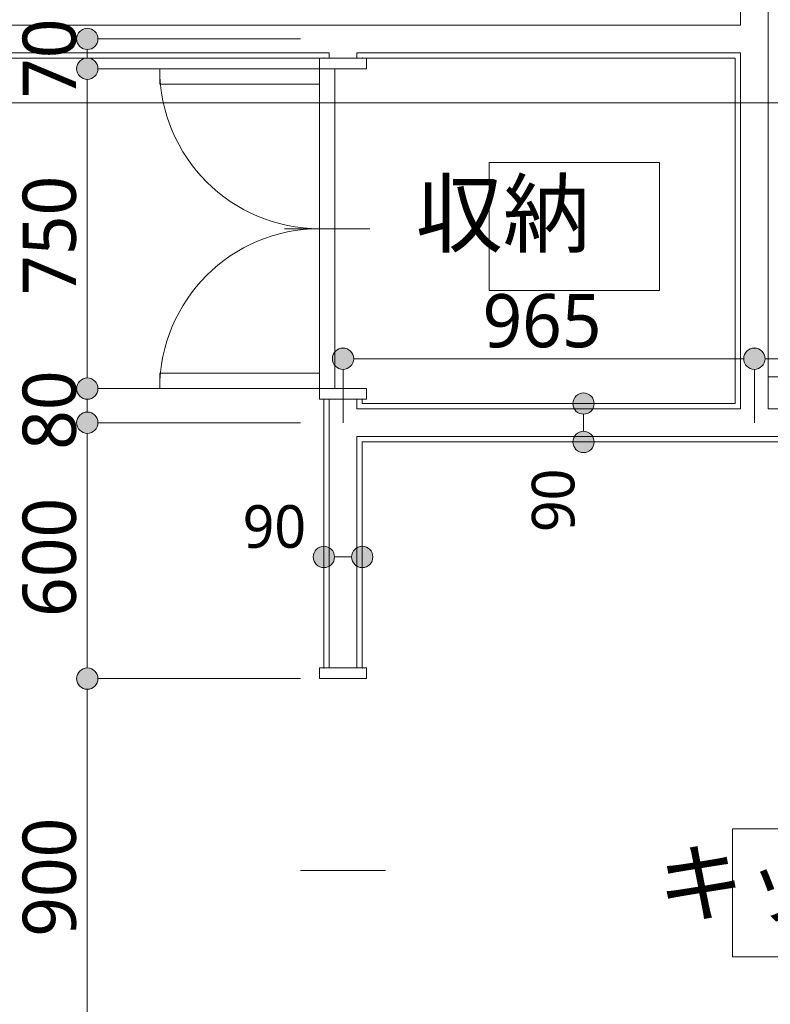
# Model space of a CAD drawing. Header units: millimetres. Extents: x 0 to 841, y 0 to 1188.
# Tile 88 of 98: x 651 to 687, y 995 to 1041. Entities that reach past the tile are written whole.
import ezdxf
from ezdxf.xclip import XClip

# ---------------------------------------------------------------- set-up
doc = ezdxf.new("R2010")
doc.units = ezdxf.units.MM
doc.header["$MEASUREMENT"] = 0
doc.header["$XCLIPFRAME"] = 0
doc.linetypes.add('Wipeout_Contour', pattern=[1000, 0, -1000])
for name, color, linetype, lineweight in [('Archicadドア_ペン_番号__23', 7, 'Continuous', 15), ('UB.★_ペン_番号__41', 7, 'Continuous', 13), ('壁-間仕切り_ペン_番号__141', 7, 'Continuous', 15), ('室名.★_ペン_番号__46', 7, 'Continuous', 13), ('寸法_ペン_番号__45', 7, 'Continuous', 13), ('寸法_ペン_番号__46', 7, 'Continuous', 13)]:
    doc.layers.add(name, color=color, linetype=linetype, lineweight=lineweight)
for name, color, linetype, lineweight, true_color in [('Archicadドア_ペン_番号__63', 251, 'Continuous', 5, 0x6a6a6a), ('壁-間仕切り_ペン_番号__161', 251, 'Continuous', 5, 0x6a6a6a), ('室名.★_ペン_番号__85', 251, 'Continuous', 5, 0x6a6a6a), ('寸法_ペン_番号__85', 251, 'Continuous', 5, 0x6a6a6a), ('断面図_ペン_番号__85', 251, 'Continuous', 5, 0x6a6a6a)]:
    doc.layers.add(name, color=color, linetype=linetype, lineweight=lineweight, true_color=true_color)
for name, color, linetype in [('壁-間仕切り', 7, 'Continuous'), ('室名.★', 7, 'Continuous'), ('寸法', 7, 'Continuous'), ('床', 7, 'Continuous')]:
    doc.layers.add(name, color=color, linetype=linetype)
doc.styles.add('GENERATED_STYLE_1', font='meiryo.ttc')

# ---------------------------------------------------------------- blocks, each defined once
blk = doc.blocks.new('図面_6_6', base_point=(598.263, 1001.922))
at = {"color": 254, "linetype": 'Wipeout_Contour', "lineweight": 0, "ltscale": 22881.22973}
blk.add_wipeout([(488.263, 926.959), (582.263, 926.959), (724.263, 926.959), (724.263, 969.859), (709.263, 969.859), (709.263, 976.959), (724.263, 976.959), (724.263, 1021.959), (686.663, 1021.959), (686.663, 1062.859), (655.963, 1062.859), (655.963, 1094.959), (636.763, 1094.959), (636.763, 1078.959), (614.963, 1078.959), (614.963, 1061.059), (582.263, 1061.059), (582.263, 991.959), (488.263, 991.959)], dxfattribs=at).dxf.layer = '床'
at = {"layer": '寸法', "linetype": 'Continuous', "lineweight": 0, "true_color": 0x000000}
for points in [[(665.963, 1024.959), (666.001, 1024.767), (666.109, 1024.605), (666.271, 1024.497), (666.463, 1024.459), (666.654, 1024.497), (666.816, 1024.605), (666.925, 1024.767), (666.963, 1024.959), (666.925, 1025.15), (666.816, 1025.312), (666.654, 1025.421), (666.463, 1025.459), (666.271, 1025.421), (666.109, 1025.312), (666.001, 1025.15)], [(653.963, 1023.559), (654.001, 1023.367), (654.109, 1023.205), (654.271, 1023.097), (654.463, 1023.059), (654.654, 1023.097), (654.816, 1023.205), (654.925, 1023.367), (654.963, 1023.559), (654.925, 1023.75), (654.816, 1023.912), (654.654, 1024.021), (654.463, 1024.059), (654.271, 1024.021), (654.109, 1023.912), (654.001, 1023.75)], [(653.963, 1021.959), (654.001, 1021.767), (654.109, 1021.605), (654.271, 1021.497), (654.463, 1021.459), (654.654, 1021.497), (654.816, 1021.605), (654.925, 1021.767), (654.963, 1021.959), (654.925, 1022.15), (654.816, 1022.312), (654.654, 1022.421), (654.463, 1022.459), (654.271, 1022.421), (654.109, 1022.312), (654.001, 1022.15)], [(653.963, 1009.959), (654.001, 1009.767), (654.109, 1009.605), (654.271, 1009.497), (654.463, 1009.459), (654.654, 1009.497), (654.816, 1009.605), (654.925, 1009.767), (654.963, 1009.959), (654.925, 1010.15), (654.816, 1010.312), (654.654, 1010.421), (654.463, 1010.459), (654.271, 1010.421), (654.109, 1010.312), (654.001, 1010.15)]]:
    blk.add_hatch(color=18, dxfattribs=at).paths.add_polyline_path(points)
at = {"layer": 'Archicadドア_ペン_番号__23', "color": 7, "linetype": 'Continuous', "lineweight": 15}
for p, q in [((665.363, 1038.559), (667.563, 1038.559)), ((666.083, 1038.559), (665.363, 1038.559)), ((665.363, 1038.559), (665.363, 1031.059)), ((666.083, 1031.059), (666.083, 1038.559)), ((665.363, 1031.059), (666.083, 1031.059)), ((666.083, 1031.059), (665.363, 1031.059)), ((665.363, 1031.059), (665.363, 1023.559)), ((666.083, 1023.559), (666.083, 1031.059)), ((665.363, 1023.559), (667.563, 1023.559)), ((665.363, 1023.559), (666.083, 1023.559)), ((665.363, 1009.959), (667.563, 1009.959))]:
    blk.add_line(p, q, dxfattribs=at)
at = {"layer": 'Archicadドア_ペン_番号__63', "color": 251, "linetype": 'Continuous', "lineweight": 5, "true_color": 0x6a6a6a}
for p, q in [((665.363, 1038.559), (657.863, 1038.559)), ((657.863, 1038.559), (657.863, 1037.839)), ((665.363, 1037.839), (665.363, 1038.559)), ((657.863, 1037.839), (665.363, 1037.839)), ((663.723, 1031.059), (667.723, 1031.059)), ((657.863, 1024.279), (665.363, 1024.279)), ((657.863, 1023.559), (657.863, 1024.279)), ((665.363, 1024.279), (665.363, 1023.559)), ((665.363, 1023.559), (657.863, 1023.559)), ((664.463, 1000.959), (668.463, 1000.959))]:
    blk.add_line(p, q, dxfattribs=at)
for centre, start, end in [((665.363, 1038.559), 180, 270), ((665.363, 1023.559), 90, 180)]:
    blk.add_arc(centre, 7.5, start, end, dxfattribs=at)
at = {"layer": '寸法_ペン_番号__45', "color": 7, "linetype": 'Continuous', "lineweight": 13}
for centre in [(666.463, 1024.959), (654.463, 1023.559), (654.463, 1021.959), (654.463, 1009.959)]:
    blk.add_circle(centre, 0.5, dxfattribs=at)
at = {"layer": '寸法_ペン_番号__85', "color": 251, "linetype": 'Continuous', "lineweight": 5, "true_color": 0x6a6a6a}
for p, q in [((664.463, 1038.559), (654.963, 1038.559)), ((654.463, 1024.059), (654.463, 1038.059)), ((664.463, 1023.559), (654.963, 1023.559)), ((654.463, 1022.459), (654.463, 1023.059)), ((664.463, 1021.959), (654.963, 1021.959)), ((654.463, 1010.459), (654.463, 1021.459)), ((664.463, 1009.959), (654.963, 1009.959)), ((654.463, 992.459), (654.463, 1009.459))]:
    blk.add_line(p, q, dxfattribs=at)
for p in [(653.963, 1038.559), (666.463, 1025.459), (653.963, 1023.559), (653.963, 1021.959), (653.963, 1009.959)]:
    blk.add_point(p, dxfattribs=at)
at = {"layer": '寸法_ペン_番号__46', "color": 7, "linetype": 'Continuous', "lineweight": 13, "attachment_point": 7, "rotation": 90, "style": 'GENERATED_STYLE_1'}
for s, insert, char_height, width in [('\\A1;{\\pql;\\fMeiryo|b0|i0|c128|p0;\\W1.000000;750}', (653.963, 1027.953), 2.5, 6.21095), ('\\A1;{\\pql;\\fMeiryo|b0|i0|c128|p0;\\W1.000000;80}', (653.963, 1020.688), 2.5, 4.14065), ('\\A1;{\\pql;\\fMeiryo|b0|i0|c128|p0;\\W1.000000;90}', (677.347, 1016.828), 2, 3.31252), ('\\A1;{\\pql;\\fMeiryo|b0|i0|c128|p0;\\W1.000000;600}', (653.963, 1012.853), 2.5, 6.21095), ('\\A1;{\\pql;\\fMeiryo|b0|i0|c128|p0;\\W1.000000;900}', (653.963, 997.853), 2.5, 6.21095)]:
    blk.add_mtext(s, dxfattribs=dict(at, insert=insert, char_height=char_height, width=width))
at = {"layer": '寸法_ペン_番号__46', "color": 7, "linetype": 'Continuous', "lineweight": 13, "insert": (661.75, 1016.066), "char_height": 2, "width": 3.31252, "attachment_point": 7, "style": 'GENERATED_STYLE_1'}
blk.add_mtext('\\A1;{\\pql;\\fMeiryo|b0|i0|c128|p0;\\W1.000000;90}', dxfattribs=at)
at = {"color": 254, "linetype": 'Wipeout_Contour', "lineweight": 0, "ltscale": 4983.708987}
blk.add_wipeout([(685.113, 1040.609), (685.113, 1040.859), (684.863, 1040.859), (684.863, 1040.609)], dxfattribs=at).dxf.layer = '壁-間仕切り'
at = {"color": 254, "linetype": 'Wipeout_Contour', "lineweight": 0, "ltscale": 4936.464814}
blk.add_wipeout([(665.563, 1039.059), (665.813, 1039.059), (665.813, 1039.309), (665.563, 1039.309)], dxfattribs=at).dxf.layer = '壁-間仕切り'
at = {"color": 254, "linetype": 'Wipeout_Contour', "lineweight": 0, "ltscale": 4978.531241}
blk.add_wipeout([(685.113, 1039.059), (685.113, 1039.309), (684.863, 1039.309), (684.863, 1039.059)], dxfattribs=at).dxf.layer = '壁-間仕切り'
at = {"color": 254, "linetype": 'Wipeout_Contour', "lineweight": 0, "ltscale": 4861.188941}
blk.add_wipeout([(665.563, 1010.459), (665.813, 1010.459), (665.813, 1023.059), (665.563, 1023.059)], dxfattribs=at).dxf.layer = '壁-間仕切り'
at = {"color": 254, "linetype": 'Wipeout_Contour', "lineweight": 0, "ltscale": 4881.975897}
blk.add_wipeout([(667.363, 1021.309), (667.363, 1022.609), (667.113, 1022.609), (667.113, 1021.309)], dxfattribs=at).dxf.layer = '壁-間仕切り'
at = {"color": 254, "linetype": 'Wipeout_Contour', "lineweight": 0, "ltscale": 4960.913164}
blk.add_wipeout([(721.563, 1021.309), (685.763, 1021.309), (685.763, 1021.059), (721.563, 1021.059)], dxfattribs=at).dxf.layer = '壁-間仕切り'
at = {"color": 254, "linetype": 'Wipeout_Contour', "lineweight": 0, "ltscale": 4865.834299}
blk.add_wipeout([(684.745, 996.917), (700.745, 996.917), (700.745, 1002.918), (684.745, 1002.918)], dxfattribs=at).dxf.layer = '室名.★'
at = {"layer": 'Archicadドア_ペン_番号__23', "color": 7, "linetype": 'Continuous', "lineweight": 15}
for p, q in [((665.363, 1023.059), (665.363, 1023.559)), ((665.363, 1010.459), (665.363, 1009.959))]:
    blk.add_line(p, q, dxfattribs=at)
for p in [(665.563, 1023.059), (665.563, 1010.459)]:
    blk.add_point(p, dxfattribs=at)
at = {"layer": '壁-間仕切り_ペン_番号__141', "color": 7, "linetype": 'Continuous', "lineweight": 15, "flags": 128}
for points in [[(665.563, 1023.059), (665.563, 1010.459)], [(685.763, 1021.059), (721.563, 1021.059)]]:
    blk.add_lwpolyline(points, dxfattribs=at)
at = {"layer": '室名.★_ペン_番号__85', "color": 251, "linetype": 'Continuous', "lineweight": 5, "true_color": 0x6a6a6a, "flags": 128}
blk.add_lwpolyline([(684.745, 996.917), (700.745, 996.917), (700.745, 1002.918), (684.745, 1002.918)], close=True, dxfattribs=at)
at = {"layer": '室名.★_ペン_番号__46', "color": 7, "linetype": 'Continuous', "lineweight": 13, "insert": (692.745, 1001.871), "char_height": 3, "attachment_point": 2, "style": 'GENERATED_STYLE_1'}
blk.add_mtext('\\A1;{\\pqc;\\pt0,920;\\fMeiryo|b0|i0|c128|p0;\\W1.000000;キッチン\\fMeiryo|b0|i0|c128|p0;\\W1.000000;\\A1{\\H.66x;\\S^  ;}\\fMeiryo|b0|i0|c128|p0;\\W1.000000;\\fMeiryo|b0|i0|c128|p0;\\W1.000000;\\A1{\\H.66x;\\S^  ;}\\fMeiryo|b0|i0|c128|p0;\\W1.000000;\\fMeiryo|b0|i0|c128|p0;\\W1.000000;\\fMeiryo|b0|i0|c128|p0;\\W1.000000;\\fMeiryo|b0|i0|c128|p0;\\W1.000000;\\fMeiryo|b0|i0|c128|p0;\\W1.000000;\\fMeiryo|b0|i0|c128|p0;\\W1.000000;\\fMeiryo|b0|i0|c128|p0;\\W1.000000;\\A1{\\H.66x;\\S^  ;}\\fMeiryo|b0|i0|c128|p0;\\W1.000000;\\fMeiryo|b0|i0|c128|p0;\\W1.000000;\\A1{\\H.66x;\\S^  ;}\\fMeiryo|b0|i0|c128|p0;\\W1.000000;\\fMeiryo|b0|i0|c128|p0;\\W1.000000;\\fMeiryo|b0|i0|c128|p0;\\W1.000000;\\fMeiryo|b0|i0|c128|p0;\\W1.000000;\\fMeiryo|b0|i0|c128|p0;\\W1.000000;\\fMeiryo|b0|i0|c128|p0;\\W1.000000;\\fMeiryo|b0|i0|c128|p0;\\W1.000000;\\A1{\\H.66x;\\S^  ;}\\fMeiryo|b0|i0|c128|p0;\\W1.000000;\\fMeiryo|b0|i0|c128|p0;\\W1.000000;\\A1{\\H.66x;\\S^  ;}\\fMeiryo|b0|i0|c128|p0;\\W1.000000;\\fMeiryo|b0|i0|c128|p0;\\W1.000000;\\fMeiryo|b0|i0|c128|p0;\\W1.000000;\\fMeiryo|b0|i0|c128|p0;\\W1.000000;\\fMeiryo|b0|i0|c128|p0;\\W1.000000;\\fMeiryo|b0|i0|c128|p0;\\W1.000000;\\fMeiryo|b0|i0|c128|p0;\\W1.000000;\\A1{\\H.66x;\\S^  ;}\\fMeiryo|b0|i0|c128|p0;\\W1.000000;\\fMeiryo|b0|i0|c128|p0;\\W1.000000;\\A1{\\H.66x;\\S^  ;}\\fMeiryo|b0|i0|c128|p0;\\W1.000000;\\fMeiryo|b0|i0|c128|p0;\\W1.000000;\\fMeiryo|b0|i0|c128|p0;\\W1.000000;\\fMeiryo|b0|i0|c128|p0;\\W1.000000;\\fMeiryo|b0|i0|c128|p0;\\W1.000000;\\fMeiryo|b0|i0|c128|p0;\\W1.000000;\\fMeiryo|b0|i0|c128|p0;\\W1.000000;\\A1{\\H.66x;\\S^  ;}\\fMeiryo|b0|i0|c128|p0;\\W1.000000;\\fMeiryo|b0|i0|c128|p0;\\W1.000000;\\A1{\\H.66x;\\S^  ;}\\fMeiryo|b0|i0|c128|p0;\\W1.000000;\\fMeiryo|b0|i0|c128|p0;\\W1.000000;\\fMeiryo|b0|i0|c128|p0;\\W1.000000;\\fMeiryo|b0|i0|c128|p0;\\W1.000000;\\fMeiryo|b0|i0|c128|p0;\\W1.000000;\\fMeiryo|b0|i0|c128|p0;\\W1.000000;\\fMeiryo|b0|i0|c128|p0;\\W1.000000;\\fMeiryo|b0|i0|c128|p0;\\W1.000000;}', dxfattribs=at)
at = {"color": 254, "linetype": 'Wipeout_Contour', "lineweight": 0, "ltscale": 5019.475856}
blk.add_wipeout([(686.413, 1040.609), (686.413, 1061.309), (685.113, 1061.099), (685.113, 1040.609)], dxfattribs=at).dxf.layer = '壁-間仕切り'
at = {"color": 254, "linetype": 'Wipeout_Contour', "lineweight": 0, "ltscale": 4903.617819}
blk.add_wipeout([(634.863, 1039.309), (634.863, 1039.059), (665.563, 1039.059), (665.563, 1039.309)], dxfattribs=at).dxf.layer = '壁-間仕切り'
at = {"color": 254, "linetype": 'Wipeout_Contour', "lineweight": 0, "ltscale": 4885.913355}
blk.add_wipeout([(668.34, 1022.859), (667.363, 1022.859), (667.363, 1022.609), (668.34, 1022.609)], dxfattribs=at).dxf.layer = '壁-間仕切り'
at = {"color": 254, "linetype": 'Wipeout_Contour', "lineweight": 0, "ltscale": 6214.638402}
blk.add_wipeout([(722.363, 1022.609), (685.763, 1022.609), (685.763, 1021.309), (722.288, 1021.309), (722.363, 1021.334)], dxfattribs=at).dxf.layer = '壁-間仕切り'
at = {"color": 254, "linetype": 'Wipeout_Contour', "lineweight": 0, "ltscale": 4880.723323}
blk.add_wipeout([(667.363, 1021.059), (668.34, 1021.059), (668.34, 1021.309), (667.363, 1021.309)], dxfattribs=at).dxf.layer = '壁-間仕切り'
at = {"layer": '寸法', "linetype": 'Continuous', "lineweight": 0, "true_color": 0x000000}
blk.add_hatch(color=18, dxfattribs=at).paths.add_polyline_path([(653.963, 1038.559), (654.001, 1038.367), (654.109, 1038.205), (654.271, 1038.097), (654.463, 1038.059), (654.654, 1038.097), (654.816, 1038.205), (654.925, 1038.367), (654.963, 1038.559), (654.925, 1038.75), (654.816, 1038.912), (654.654, 1039.021), (654.463, 1039.059), (654.271, 1039.021), (654.109, 1038.912), (654.001, 1038.75)])
at = {"layer": 'Archicadドア_ペン_番号__23', "color": 7, "linetype": 'Continuous', "lineweight": 15}
blk.add_line((665.363, 1039.059), (665.363, 1038.559), dxfattribs=at)
blk.add_point((665.563, 1039.059), dxfattribs=at)
at = {"layer": '壁-間仕切り_ペン_番号__141', "color": 7, "linetype": 'Continuous', "lineweight": 15, "flags": 128}
for points in [[(634.863, 1039.059), (665.563, 1039.059)], [(668.34, 1022.859), (667.363, 1022.859)], [(667.363, 1021.059), (668.34, 1021.059)]]:
    blk.add_lwpolyline(points, dxfattribs=at)
at = {"layer": '壁-間仕切り_ペン_番号__161', "color": 251, "linetype": 'Continuous', "lineweight": 5, "true_color": 0x6a6a6a}
blk.add_line((685.763, 1021.309), (721.813, 1021.309), dxfattribs=at)
at = {"layer": '壁-間仕切り_ペン_番号__161', "color": 251, "linetype": 'Continuous', "lineweight": 5, "true_color": 0x6a6a6a, "flags": 128}
blk.add_lwpolyline([(722.363, 1022.609), (686.413, 1022.609)], dxfattribs=at)
at = {"layer": '寸法_ペン_番号__45', "color": 7, "linetype": 'Continuous', "lineweight": 13}
blk.add_circle((654.463, 1038.559), 0.5, dxfattribs=at)
at = {"color": 254, "linetype": 'Wipeout_Contour', "lineweight": 0, "ltscale": 4982.825581}
blk.add_wipeout([(686.413, 1039.309), (686.413, 1040.609), (685.113, 1040.609), (685.113, 1039.309)], dxfattribs=at).dxf.layer = '壁-間仕切り'
at = {"color": 254, "linetype": 'Wipeout_Contour', "lineweight": 0, "ltscale": 4924.727732}
blk.add_wipeout([(685.113, 1022.609), (685.763, 1022.609), (685.763, 1022.859), (685.113, 1022.859)], dxfattribs=at).dxf.layer = '壁-間仕切り'
at = {"color": 254, "linetype": 'Wipeout_Contour', "lineweight": 0, "ltscale": 4883.31785}
blk.add_wipeout([(668.34, 1022.609), (667.363, 1022.609), (667.363, 1021.309), (668.34, 1021.309)], dxfattribs=at).dxf.layer = '壁-間仕切り'
at = {"layer": '壁-間仕切り_ペン_番号__141', "color": 7, "linetype": 'Continuous', "lineweight": 15, "flags": 128}
for points in [[(668.34, 1022.859), (668.34, 1022.609)], [(668.34, 1022.609), (668.34, 1021.309)], [(668.34, 1021.309), (668.34, 1021.059)]]:
    blk.add_lwpolyline(points, dxfattribs=at)
at = {"layer": '壁-間仕切り_ペン_番号__161', "color": 251, "linetype": 'Continuous', "lineweight": 5, "true_color": 0x6a6a6a}
for p, q in [((685.113, 1061.099), (685.113, 1040.609)), ((685.113, 1040.609), (684.863, 1040.609)), ((667.363, 1022.609), (667.113, 1022.609)), ((668.34, 1022.609), (667.363, 1022.609)), ((667.113, 1021.309), (667.363, 1021.309)), ((667.363, 1021.309), (668.34, 1021.309))]:
    blk.add_line(p, q, dxfattribs=at)
at = {"color": 254, "linetype": 'Wipeout_Contour', "lineweight": 0, "ltscale": 4951.090167}
blk.add_wipeout([(684.863, 1039.059), (684.863, 1022.859), (685.113, 1022.818), (685.113, 1039.059)], dxfattribs=at).dxf.layer = '壁-間仕切り'
at = {"color": 254, "linetype": 'Wipeout_Contour', "lineweight": 0, "ltscale": 4885.325925}
blk.add_wipeout([(667.363, 1023.059), (667.113, 1023.059), (667.113, 1022.859), (667.363, 1022.859)], dxfattribs=at).dxf.layer = '壁-間仕切り'
at = {"layer": '壁-間仕切り_ペン_番号__141', "color": 7, "linetype": 'Continuous', "lineweight": 15, "flags": 128}
blk.add_lwpolyline([(684.863, 1039.059), (684.863, 1022.859)], dxfattribs=at)
at = {"color": 254, "linetype": 'Wipeout_Contour', "lineweight": 0, "ltscale": 4953.02448}
blk.add_wipeout([(685.113, 1039.309), (685.113, 1022.818), (686.413, 1022.609), (686.413, 1039.309)], dxfattribs=at).dxf.layer = '壁-間仕切り'
at = {"color": 254, "linetype": 'Wipeout_Contour', "lineweight": 0, "ltscale": 4884.572114}
blk.add_wipeout([(667.363, 1022.609), (667.363, 1022.859), (667.113, 1022.859), (667.113, 1022.609)], dxfattribs=at).dxf.layer = '壁-間仕切り'
at = {"color": 254, "linetype": 'Wipeout_Contour', "lineweight": 0, "ltscale": 4879.380656}
blk.add_wipeout([(667.363, 1021.059), (667.363, 1021.309), (667.113, 1021.309), (667.113, 1021.059)], dxfattribs=at).dxf.layer = '壁-間仕切り'
at = {"layer": '寸法', "linetype": 'Continuous', "lineweight": 0, "true_color": 0x000000}
blk.add_hatch(color=18, dxfattribs=at).paths.add_polyline_path([(685.263, 1024.959), (685.301, 1024.767), (685.409, 1024.605), (685.571, 1024.497), (685.763, 1024.459), (685.954, 1024.497), (686.116, 1024.605), (686.225, 1024.767), (686.263, 1024.959), (686.225, 1025.15), (686.116, 1025.312), (685.954, 1025.421), (685.763, 1025.459), (685.571, 1025.421), (685.409, 1025.312), (685.301, 1025.15)])
at = {"layer": 'Archicadドア_ペン_番号__23', "color": 7, "linetype": 'Continuous', "lineweight": 15}
blk.add_line((667.563, 1023.559), (667.563, 1023.059), dxfattribs=at)
blk.add_point((667.363, 1023.059), dxfattribs=at)
at = {"layer": 'UB.★_ペン_番号__41', "color": 7, "linetype": 'Continuous', "lineweight": 13, "flags": 128}
blk.add_lwpolyline([(687.413, 1024.109), (686.413, 1024.109), (686.413, 1025.109)], dxfattribs=at)
at = {"layer": '壁-間仕切り_ペン_番号__141', "color": 7, "linetype": 'Continuous', "lineweight": 15, "flags": 128}
blk.add_lwpolyline([(667.363, 1022.859), (667.363, 1023.059)], dxfattribs=at)
at = {"layer": '壁-間仕切り_ペン_番号__161', "color": 251, "linetype": 'Continuous', "lineweight": 5, "true_color": 0x6a6a6a}
for p, q in [((684.863, 1039.309), (685.113, 1039.309)), ((685.113, 1039.309), (685.113, 1022.818)), ((685.113, 1022.859), (685.113, 1022.609))]:
    blk.add_line(p, q, dxfattribs=at)
at = {"layer": '壁-間仕切り_ペン_番号__161', "color": 251, "linetype": 'Continuous', "lineweight": 5, "true_color": 0x6a6a6a, "flags": 128}
blk.add_lwpolyline([(686.413, 1022.609), (686.413, 1061.309)], dxfattribs=at)
at = {"layer": '寸法_ペン_番号__45', "color": 7, "linetype": 'Continuous', "lineweight": 13}
blk.add_circle((685.763, 1024.959), 0.5, dxfattribs=at)
at = {"layer": '寸法_ペン_番号__85', "color": 251, "linetype": 'Continuous', "lineweight": 5, "true_color": 0x6a6a6a}
for p, q in [((666.963, 1024.959), (685.263, 1024.959)), ((686.263, 1024.959), (723.763, 1024.959))]:
    blk.add_line(p, q, dxfattribs=at)
blk.add_point((685.763, 1025.459), dxfattribs=at)
at = {"layer": '断面図_ペン_番号__85', "color": 251, "linetype": 'Continuous', "lineweight": 5, "true_color": 0x6a6a6a}
blk.add_line((585.763, 1036.959), (766.763, 1036.959), dxfattribs=at)
at = {"color": 254, "linetype": 'Wipeout_Contour', "lineweight": 0, "ltscale": 4883.214099}
blk.add_wipeout([(665.813, 1022.609), (667.113, 1022.609), (667.113, 1023.059), (665.813, 1023.059)], dxfattribs=at).dxf.layer = '壁-間仕切り'
at = {"color": 254, "linetype": 'Wipeout_Contour', "lineweight": 0, "ltscale": 4861.239183}
blk.add_wipeout([(667.113, 1021.059), (667.113, 1010.459), (667.363, 1010.459), (667.363, 1021.059)], dxfattribs=at).dxf.layer = '壁-間仕切り'
at = {"layer": 'Archicadドア_ペン_番号__23', "color": 7, "linetype": 'Continuous', "lineweight": 15}
for p, q in [((665.863, 1023.059), (665.363, 1023.059)), ((667.563, 1023.059), (667.063, 1023.059)), ((667.563, 1009.959), (667.563, 1010.459))]:
    blk.add_line(p, q, dxfattribs=at)
blk.add_point((667.363, 1010.459), dxfattribs=at)
at = {"layer": '壁-間仕切り_ペン_番号__141', "color": 7, "linetype": 'Continuous', "lineweight": 15}
for p, q in [((665.563, 1023.059), (665.813, 1023.059)), ((665.813, 1023.059), (667.113, 1023.059)), ((667.113, 1023.059), (667.363, 1023.059))]:
    blk.add_line(p, q, dxfattribs=at)
at = {"layer": '壁-間仕切り_ペン_番号__141', "color": 7, "linetype": 'Continuous', "lineweight": 15, "flags": 128}
blk.add_lwpolyline([(667.363, 1010.459), (667.363, 1021.059)], dxfattribs=at)
at = {"color": 254, "linetype": 'Wipeout_Contour', "lineweight": 0, "ltscale": 4981.119633}
blk.add_wipeout([(685.113, 1039.309), (685.113, 1040.609), (684.863, 1040.609), (684.863, 1039.309)], dxfattribs=at).dxf.layer = '壁-間仕切り'
at = {"color": 254, "linetype": 'Wipeout_Contour', "lineweight": 0, "ltscale": 4923.725892}
blk.add_wipeout([(684.863, 1022.609), (685.113, 1022.609), (685.113, 1022.859), (684.863, 1022.859)], dxfattribs=at).dxf.layer = '壁-間仕切り'
at = {"color": 254, "linetype": 'Wipeout_Contour', "lineweight": 0, "ltscale": 4880.281908}
blk.add_wipeout([(667.113, 1021.309), (667.113, 1022.609), (665.813, 1022.609), (665.813, 1021.309)], dxfattribs=at).dxf.layer = '壁-間仕切り'
at = {"layer": '壁-間仕切り_ペン_番号__161', "color": 251, "linetype": 'Continuous', "lineweight": 5, "true_color": 0x6a6a6a}
for p, q in [((665.813, 1023.059), (665.813, 1022.609)), ((667.113, 1022.609), (667.113, 1023.059)), ((667.363, 1022.609), (667.113, 1022.609))]:
    blk.add_line(p, q, dxfattribs=at)
at = {"layer": '寸法_ペン_番号__85', "color": 251, "linetype": 'Continuous', "lineweight": 5, "true_color": 0x6a6a6a}
blk.add_line((666.463, 1021.959), (666.463, 1024.459), dxfattribs=at)
at = {"color": 254, "linetype": 'Wipeout_Contour', "lineweight": 0, "ltscale": 4929.876158}
blk.add_wipeout([(634.863, 1040.859), (634.863, 1040.609), (684.863, 1040.609), (684.863, 1040.859)], dxfattribs=at).dxf.layer = '壁-間仕切り'
at = {"color": 254, "linetype": 'Wipeout_Contour', "lineweight": 0, "ltscale": 4959.162685}
blk.add_wipeout([(667.363, 1039.059), (684.863, 1039.059), (684.863, 1039.309), (667.363, 1039.309)], dxfattribs=at).dxf.layer = '壁-間仕切り'
at = {"color": 254, "linetype": 'Wipeout_Contour', "lineweight": 0, "ltscale": 4859.956565}
blk.add_wipeout([(665.813, 1021.309), (665.813, 1010.459), (667.113, 1010.459), (667.113, 1021.309)], dxfattribs=at).dxf.layer = '壁-間仕切り'
at = {"layer": '寸法', "linetype": 'Continuous', "lineweight": 0, "true_color": 0x000000}
for points in [[(665.063, 1015.666), (665.101, 1015.475), (665.209, 1015.312), (665.371, 1015.204), (665.563, 1015.166), (665.754, 1015.204), (665.916, 1015.312), (666.025, 1015.475), (666.063, 1015.666), (666.025, 1015.857), (665.916, 1016.02), (665.754, 1016.128), (665.563, 1016.166), (665.371, 1016.128), (665.209, 1016.02), (665.101, 1015.857)], [(666.863, 1015.666), (666.901, 1015.475), (667.009, 1015.312), (667.171, 1015.204), (667.363, 1015.166), (667.554, 1015.204), (667.716, 1015.312), (667.825, 1015.475), (667.863, 1015.666), (667.825, 1015.857), (667.716, 1016.02), (667.554, 1016.128), (667.363, 1016.166), (667.171, 1016.128), (667.009, 1016.02), (666.901, 1015.857)]]:
    blk.add_hatch(color=18, dxfattribs=at).paths.add_polyline_path(points)
at = {"layer": 'Archicadドア_ペン_番号__23', "color": 7, "linetype": 'Continuous', "lineweight": 15}
for p, q in [((665.863, 1010.459), (665.363, 1010.459)), ((667.563, 1010.459), (667.063, 1010.459))]:
    blk.add_line(p, q, dxfattribs=at)
at = {"layer": '壁-間仕切り_ペン_番号__141', "color": 7, "linetype": 'Continuous', "lineweight": 15}
for p, q in [((665.563, 1010.459), (665.813, 1010.459)), ((665.813, 1010.459), (667.113, 1010.459)), ((667.113, 1010.459), (667.363, 1010.459))]:
    blk.add_line(p, q, dxfattribs=at)
at = {"layer": '壁-間仕切り_ペン_番号__161', "color": 251, "linetype": 'Continuous', "lineweight": 5, "true_color": 0x6a6a6a}
for p, q in [((665.813, 1022.609), (665.813, 1021.309)), ((665.813, 1021.309), (665.813, 1010.459)), ((667.113, 1021.309), (667.363, 1021.309)), ((667.113, 1010.459), (667.113, 1021.309))]:
    blk.add_line(p, q, dxfattribs=at)
at = {"layer": '寸法_ペン_番号__45', "color": 7, "linetype": 'Continuous', "lineweight": 13}
for centre in [(665.563, 1015.666), (667.363, 1015.666)]:
    blk.add_circle(centre, 0.5, dxfattribs=at)
at = {"layer": '寸法_ペン_番号__85', "color": 251, "linetype": 'Continuous', "lineweight": 5, "true_color": 0x6a6a6a}
blk.add_line((666.063, 1015.666), (666.863, 1015.666), dxfattribs=at)
at = {"color": 254, "linetype": 'Wipeout_Contour', "lineweight": 0, "ltscale": 4939.811879}
blk.add_wipeout([(667.113, 1039.059), (667.363, 1039.059), (667.363, 1039.309), (667.113, 1039.309)], dxfattribs=at).dxf.layer = '壁-間仕切り'
at = {"color": 254, "linetype": 'Wipeout_Contour', "lineweight": 0, "ltscale": 4904.140012}
blk.add_wipeout([(684.863, 1022.859), (667.363, 1022.859), (667.363, 1022.609), (684.863, 1022.609)], dxfattribs=at).dxf.layer = '壁-間仕切り'
at = {"layer": 'Archicadドア_ペン_番号__23', "color": 7, "linetype": 'Continuous', "lineweight": 15}
blk.add_line((667.563, 1038.559), (667.563, 1039.059), dxfattribs=at)
blk.add_point((667.363, 1039.059), dxfattribs=at)
at = {"layer": '壁-間仕切り_ペン_番号__141', "color": 7, "linetype": 'Continuous', "lineweight": 15, "flags": 128}
for points in [[(667.363, 1039.059), (684.863, 1039.059)], [(684.863, 1022.859), (667.363, 1022.859)]]:
    blk.add_lwpolyline(points, dxfattribs=at)
at = {"color": 254, "linetype": 'Wipeout_Contour', "lineweight": 0, "ltscale": 4961.491123}
blk.add_wipeout([(667.113, 1039.309), (684.863, 1039.309), (684.863, 1040.609), (667.113, 1040.609)], dxfattribs=at).dxf.layer = '壁-間仕切り'
at = {"color": 254, "linetype": 'Wipeout_Contour', "lineweight": 0, "ltscale": 4899.971906}
blk.add_wipeout([(667.363, 1021.059), (685.763, 1021.059), (685.763, 1021.309), (667.363, 1021.309)], dxfattribs=at).dxf.layer = '壁-間仕切り'
at = {"layer": '壁-間仕切り_ペン_番号__141', "color": 7, "linetype": 'Continuous', "lineweight": 15, "flags": 128}
blk.add_lwpolyline([(667.363, 1021.059), (685.763, 1021.059)], dxfattribs=at)
at = {"layer": '壁-間仕切り_ペン_番号__161', "color": 251, "linetype": 'Continuous', "lineweight": 5, "true_color": 0x6a6a6a}
for p, q in [((685.113, 1040.609), (684.863, 1040.609)), ((684.863, 1039.309), (685.113, 1039.309))]:
    blk.add_line(p, q, dxfattribs=at)
at = {"color": 254, "linetype": 'Wipeout_Contour', "lineweight": 0, "ltscale": 4940.747288}
blk.add_wipeout([(665.813, 1039.309), (667.113, 1039.309), (667.113, 1040.609), (665.813, 1040.609)], dxfattribs=at).dxf.layer = '壁-間仕切り'
at = {"color": 254, "linetype": 'Wipeout_Contour', "lineweight": 0, "ltscale": 4922.152698}
blk.add_wipeout([(685.113, 1021.309), (685.763, 1021.309), (685.763, 1022.609), (685.113, 1022.609)], dxfattribs=at).dxf.layer = '壁-間仕切り'
at = {"layer": '壁-間仕切り_ペン_番号__141', "color": 7, "linetype": 'Continuous', "lineweight": 15, "flags": 128}
blk.add_lwpolyline([(685.763, 1022.859), (685.763, 1022.609)], dxfattribs=at)
at = {"layer": '壁-間仕切り_ペン_番号__161', "color": 251, "linetype": 'Continuous', "lineweight": 5, "true_color": 0x6a6a6a}
for p, q in [((684.863, 1040.609), (667.113, 1040.609)), ((667.113, 1039.059), (667.113, 1039.309)), ((667.113, 1039.309), (684.863, 1039.309))]:
    blk.add_line(p, q, dxfattribs=at)
at = {"layer": '寸法_ペン_番号__85', "color": 251, "linetype": 'Continuous', "lineweight": 5, "true_color": 0x6a6a6a}
blk.add_line((685.763, 1021.959), (685.763, 1024.459), dxfattribs=at)
at = {"color": 254, "linetype": 'Wipeout_Contour', "lineweight": 0, "ltscale": 4906.515313}
blk.add_wipeout([(634.863, 1040.609), (634.863, 1039.309), (665.813, 1039.309), (665.813, 1040.609)], dxfattribs=at).dxf.layer = '壁-間仕切り'
at = {"color": 254, "linetype": 'Wipeout_Contour', "lineweight": 0, "ltscale": 4901.83241}
blk.add_wipeout([(685.113, 1022.609), (667.363, 1022.609), (667.363, 1021.309), (685.113, 1021.309)], dxfattribs=at).dxf.layer = '壁-間仕切り'
at = {"layer": '寸法', "linetype": 'Continuous', "lineweight": 0, "true_color": 0x000000}
for points in [[(653.963, 1039.959), (654.001, 1039.767), (654.109, 1039.605), (654.271, 1039.497), (654.463, 1039.459), (654.654, 1039.497), (654.816, 1039.605), (654.925, 1039.767), (654.963, 1039.959), (654.925, 1040.15), (654.816, 1040.312), (654.654, 1040.421), (654.463, 1040.459), (654.271, 1040.421), (654.109, 1040.312), (654.001, 1040.15)], [(677.247, 1022.859), (677.285, 1022.667), (677.394, 1022.505), (677.556, 1022.397), (677.747, 1022.359), (677.939, 1022.397), (678.101, 1022.505), (678.209, 1022.667), (678.247, 1022.859), (678.209, 1023.05), (678.101, 1023.212), (677.939, 1023.321), (677.747, 1023.359), (677.556, 1023.321), (677.394, 1023.212), (677.285, 1023.05)], [(677.247, 1021.059), (677.285, 1020.867), (677.394, 1020.705), (677.556, 1020.597), (677.747, 1020.559), (677.939, 1020.597), (678.101, 1020.705), (678.209, 1020.867), (678.247, 1021.059), (678.209, 1021.25), (678.101, 1021.412), (677.939, 1021.521), (677.747, 1021.559), (677.556, 1021.521), (677.394, 1021.412), (677.285, 1021.25)]]:
    blk.add_hatch(color=18, dxfattribs=at).paths.add_polyline_path(points)
at = {"layer": '壁-間仕切り_ペン_番号__161', "color": 251, "linetype": 'Continuous', "lineweight": 5, "true_color": 0x6a6a6a}
for p, q in [((665.813, 1040.609), (634.863, 1040.609)), ((667.113, 1040.609), (665.813, 1040.609)), ((634.863, 1039.309), (665.813, 1039.309)), ((665.813, 1039.309), (665.813, 1039.059)), ((685.113, 1022.859), (685.113, 1022.609)), ((685.113, 1022.609), (667.363, 1022.609)), ((667.363, 1021.309), (685.113, 1021.309)), ((685.113, 1021.309), (685.763, 1021.309))]:
    blk.add_line(p, q, dxfattribs=at)
at = {"layer": '寸法_ペン_番号__45', "color": 7, "linetype": 'Continuous', "lineweight": 13}
for centre in [(654.463, 1039.959), (677.747, 1022.859), (677.747, 1021.059)]:
    blk.add_circle(centre, 0.5, dxfattribs=at)
at = {"layer": '寸法_ペン_番号__85', "color": 251, "linetype": 'Continuous', "lineweight": 5, "true_color": 0x6a6a6a}
for p, q in [((664.463, 1039.959), (654.963, 1039.959)), ((654.463, 1039.059), (654.463, 1039.459)), ((677.747, 1022.359), (677.747, 1021.559))]:
    blk.add_line(p, q, dxfattribs=at)
blk.add_point((653.963, 1039.959), dxfattribs=at)
at = {"layer": '室名.★_ペン_番号__46', "color": 7, "linetype": 'Continuous', "lineweight": 13, "insert": (701.512, 1046.261), "char_height": 3, "attachment_point": 2, "style": 'GENERATED_STYLE_1'}
blk.add_mtext('\\A1;{\\pqc;\\pt0,920;\\fMeiryo|b0|i0|c128|p0;\\W1.000000;浴室1418\\fMeiryo|b0|i0|c128|p0;\\W1.000000;\\A1{\\H.66x;\\S^  ;}\\fMeiryo|b0|i0|c128|p0;\\W1.000000;\\fMeiryo|b0|i0|c128|p0;\\W1.000000;\\A1{\\H.66x;\\S^  ;}\\fMeiryo|b0|i0|c128|p0;\\W1.000000;\\fMeiryo|b0|i0|c128|p0;\\W1.000000;\\fMeiryo|b0|i0|c128|p0;\\W1.000000;\\fMeiryo|b0|i0|c128|p0;\\W1.000000;\\fMeiryo|b0|i0|c128|p0;\\W1.000000;\\fMeiryo|b0|i0|c128|p0;\\W1.000000;\\fMeiryo|b0|i0|c128|p0;\\W1.000000;\\A1{\\H.66x;\\S^  ;}\\fMeiryo|b0|i0|c128|p0;\\W1.000000;\\fMeiryo|b0|i0|c128|p0;\\W1.000000;\\A1{\\H.66x;\\S^  ;}\\fMeiryo|b0|i0|c128|p0;\\W1.000000;\\fMeiryo|b0|i0|c128|p0;\\W1.000000;\\fMeiryo|b0|i0|c128|p0;\\W1.000000;\\fMeiryo|b0|i0|c128|p0;\\W1.000000;\\fMeiryo|b0|i0|c128|p0;\\W1.000000;\\fMeiryo|b0|i0|c128|p0;\\W1.000000;\\fMeiryo|b0|i0|c128|p0;\\W1.000000;\\A1{\\H.66x;\\S^  ;}\\fMeiryo|b0|i0|c128|p0;\\W1.000000;\\fMeiryo|b0|i0|c128|p0;\\W1.000000;\\A1{\\H.66x;\\S^  ;}\\fMeiryo|b0|i0|c128|p0;\\W1.000000;\\fMeiryo|b0|i0|c128|p0;\\W1.000000;\\fMeiryo|b0|i0|c128|p0;\\W1.000000;\\fMeiryo|b0|i0|c128|p0;\\W1.000000;\\fMeiryo|b0|i0|c128|p0;\\W1.000000;\\fMeiryo|b0|i0|c128|p0;\\W1.000000;\\fMeiryo|b0|i0|c128|p0;\\W1.000000;\\A1{\\H.66x;\\S^  ;}\\fMeiryo|b0|i0|c128|p0;\\W1.000000;\\fMeiryo|b0|i0|c128|p0;\\W1.000000;\\A1{\\H.66x;\\S^  ;}\\fMeiryo|b0|i0|c128|p0;\\W1.000000;\\fMeiryo|b0|i0|c128|p0;\\W1.000000;\\fMeiryo|b0|i0|c128|p0;\\W1.000000;\\fMeiryo|b0|i0|c128|p0;\\W1.000000;\\fMeiryo|b0|i0|c128|p0;\\W1.000000;\\fMeiryo|b0|i0|c128|p0;\\W1.000000;\\fMeiryo|b0|i0|c128|p0;\\W1.000000;\\A1{\\H.66x;\\S^  ;}\\fMeiryo|b0|i0|c128|p0;\\W1.000000;\\fMeiryo|b0|i0|c128|p0;\\W1.000000;\\A1{\\H.66x;\\S^  ;}\\fMeiryo|b0|i0|c128|p0;\\W1.000000;\\fMeiryo|b0|i0|c128|p0;\\W1.000000;\\fMeiryo|b0|i0|c128|p0;\\W1.000000;\\fMeiryo|b0|i0|c128|p0;\\W1.000000;\\fMeiryo|b0|i0|c128|p0;\\W1.000000;\\fMeiryo|b0|i0|c128|p0;\\W1.000000;\\fMeiryo|b0|i0|c128|p0;\\W1.000000;\\fMeiryo|b0|i0|c128|p0;\\W1.000000;}', dxfattribs=at)
at = {"layer": '寸法_ペン_番号__46', "color": 7, "linetype": 'Continuous', "lineweight": 13, "insert": (653.963, 1037.188), "char_height": 2.5, "width": 4.14065, "attachment_point": 7, "rotation": 90, "style": 'GENERATED_STYLE_1'}
blk.add_mtext('\\A1;{\\pql;\\fMeiryo|b0|i0|c128|p0;\\W1.000000;70}', dxfattribs=at)
at = {"color": 254, "linetype": 'Wipeout_Contour', "lineweight": 0, "ltscale": 4938.137738}
blk.add_wipeout([(665.813, 1039.059), (667.113, 1039.059), (667.113, 1039.309), (665.813, 1039.309)], dxfattribs=at).dxf.layer = '壁-間仕切り'
at = {"color": 254, "linetype": 'Wipeout_Contour', "lineweight": 0, "ltscale": 4934.85237}
blk.add_wipeout([(673.313, 1028.156), (681.314, 1028.156), (681.314, 1034.157), (673.313, 1034.157)], dxfattribs=at).dxf.layer = '室名.★'
at = {"layer": 'Archicadドア_ペン_番号__23', "color": 7, "linetype": 'Continuous', "lineweight": 15}
for p, q in [((665.863, 1039.059), (665.363, 1039.059)), ((667.563, 1039.059), (667.063, 1039.059))]:
    blk.add_line(p, q, dxfattribs=at)
at = {"layer": '壁-間仕切り_ペン_番号__141', "color": 7, "linetype": 'Continuous', "lineweight": 15}
for p, q in [((665.563, 1039.059), (665.813, 1039.059)), ((665.813, 1039.059), (667.113, 1039.059)), ((667.113, 1039.059), (667.363, 1039.059))]:
    blk.add_line(p, q, dxfattribs=at)
at = {"layer": '壁-間仕切り_ペン_番号__161', "color": 251, "linetype": 'Continuous', "lineweight": 5, "true_color": 0x6a6a6a}
for p, q in [((665.813, 1039.309), (665.813, 1039.059)), ((667.113, 1039.059), (667.113, 1039.309))]:
    blk.add_line(p, q, dxfattribs=at)
at = {"layer": '室名.★_ペン_番号__85', "color": 251, "linetype": 'Continuous', "lineweight": 5, "true_color": 0x6a6a6a, "flags": 128}
blk.add_lwpolyline([(673.313, 1028.156), (681.314, 1028.156), (681.314, 1034.157), (673.313, 1034.157)], close=True, dxfattribs=at)
at = {"layer": '室名.★_ペン_番号__46', "color": 7, "linetype": 'Continuous', "lineweight": 13, "insert": (677.313, 1033.262), "char_height": 3, "attachment_point": 2, "style": 'GENERATED_STYLE_1'}
blk.add_mtext('\\A1;{\\pqc;\\pt0,920;\\fMeiryo|b0|i0|c128|p0;\\W1.000000;収納\\fMeiryo|b0|i0|c128|p0;\\W1.000000;\\A1{\\H.66x;\\S^  ;}\\fMeiryo|b0|i0|c128|p0;\\W1.000000;\\fMeiryo|b0|i0|c128|p0;\\W1.000000;\\A1{\\H.66x;\\S^  ;}\\fMeiryo|b0|i0|c128|p0;\\W1.000000;\\fMeiryo|b0|i0|c128|p0;\\W1.000000;\\fMeiryo|b0|i0|c128|p0;\\W1.000000;\\fMeiryo|b0|i0|c128|p0;\\W1.000000;\\fMeiryo|b0|i0|c128|p0;\\W1.000000;\\fMeiryo|b0|i0|c128|p0;\\W1.000000;\\fMeiryo|b0|i0|c128|p0;\\W1.000000;\\A1{\\H.66x;\\S^  ;}\\fMeiryo|b0|i0|c128|p0;\\W1.000000;\\fMeiryo|b0|i0|c128|p0;\\W1.000000;\\A1{\\H.66x;\\S^  ;}\\fMeiryo|b0|i0|c128|p0;\\W1.000000;\\fMeiryo|b0|i0|c128|p0;\\W1.000000;\\fMeiryo|b0|i0|c128|p0;\\W1.000000;\\fMeiryo|b0|i0|c128|p0;\\W1.000000;\\fMeiryo|b0|i0|c128|p0;\\W1.000000;\\fMeiryo|b0|i0|c128|p0;\\W1.000000;\\fMeiryo|b0|i0|c128|p0;\\W1.000000;\\A1{\\H.66x;\\S^  ;}\\fMeiryo|b0|i0|c128|p0;\\W1.000000;\\fMeiryo|b0|i0|c128|p0;\\W1.000000;\\A1{\\H.66x;\\S^  ;}\\fMeiryo|b0|i0|c128|p0;\\W1.000000;\\fMeiryo|b0|i0|c128|p0;\\W1.000000;\\fMeiryo|b0|i0|c128|p0;\\W1.000000;\\fMeiryo|b0|i0|c128|p0;\\W1.000000;\\fMeiryo|b0|i0|c128|p0;\\W1.000000;\\fMeiryo|b0|i0|c128|p0;\\W1.000000;\\fMeiryo|b0|i0|c128|p0;\\W1.000000;\\A1{\\H.66x;\\S^  ;}\\fMeiryo|b0|i0|c128|p0;\\W1.000000;\\fMeiryo|b0|i0|c128|p0;\\W1.000000;\\A1{\\H.66x;\\S^  ;}\\fMeiryo|b0|i0|c128|p0;\\W1.000000;\\fMeiryo|b0|i0|c128|p0;\\W1.000000;\\fMeiryo|b0|i0|c128|p0;\\W1.000000;\\fMeiryo|b0|i0|c128|p0;\\W1.000000;\\fMeiryo|b0|i0|c128|p0;\\W1.000000;\\fMeiryo|b0|i0|c128|p0;\\W1.000000;\\fMeiryo|b0|i0|c128|p0;\\W1.000000;\\A1{\\H.66x;\\S^  ;}\\fMeiryo|b0|i0|c128|p0;\\W1.000000;\\fMeiryo|b0|i0|c128|p0;\\W1.000000;\\A1{\\H.66x;\\S^  ;}\\fMeiryo|b0|i0|c128|p0;\\W1.000000;\\fMeiryo|b0|i0|c128|p0;\\W1.000000;\\fMeiryo|b0|i0|c128|p0;\\W1.000000;\\fMeiryo|b0|i0|c128|p0;\\W1.000000;\\fMeiryo|b0|i0|c128|p0;\\W1.000000;\\fMeiryo|b0|i0|c128|p0;\\W1.000000;\\fMeiryo|b0|i0|c128|p0;\\W1.000000;\\fMeiryo|b0|i0|c128|p0;\\W1.000000;}', dxfattribs=at)
at = {"layer": '寸法_ペン_番号__46', "color": 7, "linetype": 'Continuous', "lineweight": 13, "insert": (673.007, 1025.459), "char_height": 2.5, "width": 6.21095, "attachment_point": 7, "style": 'GENERATED_STYLE_1'}
blk.add_mtext('\\A1;{\\pql;\\fMeiryo|b0|i0|c128|p0;\\W1.000000;965}', dxfattribs=at)

msp = doc.modelspace()

# ---------------------------------------------------------------- block references
at = {"color": 7, "linetype": 'Continuous', "lineweight": 5}
ref = msp.add_blockref('図面_6_6', (598.263, 1001.922), dxfattribs=at)
XClip(ref).set_block_clipping_path([(424.0552611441, 854.4891387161), (772.4698611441, 1149.3547809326)])

doc.saveas('drawing.dxf')
